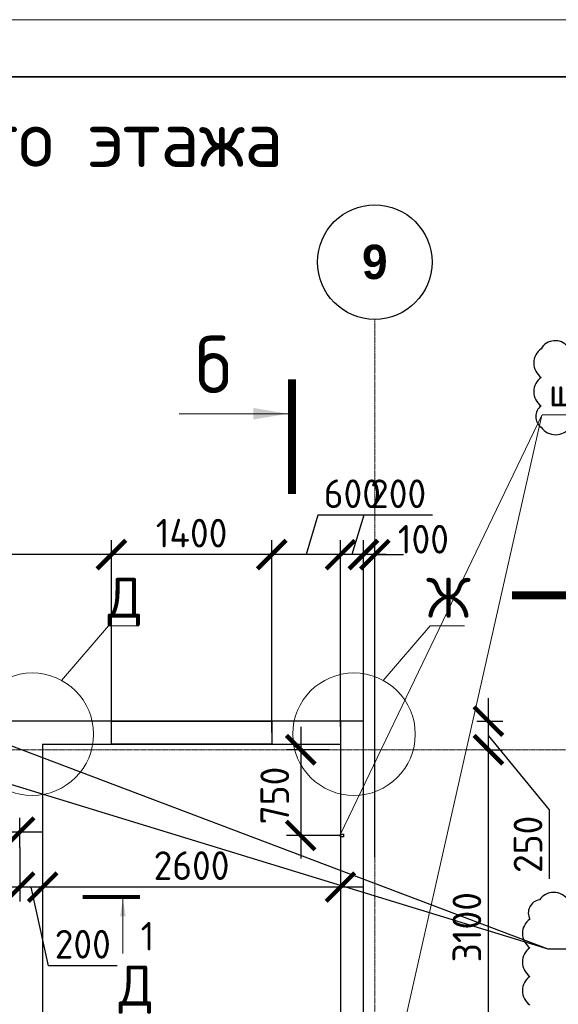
# Model space of a CAD drawing. Header units: millimetres. Extents: x 247266 to 730847, y -636031 to 10052.
# Tile 141 of 256: x 462251 to 466953, y -246401 to -237802. Entities that reach past the tile are written whole.
import ezdxf

# ---------------------------------------------------------------- set-up
doc = ezdxf.new("R2010")
doc.units = ezdxf.units.MM
doc.linetypes.add('______5', pattern=[1100, 800, -100, 100, -100])
doc.linetypes.add('осевая', pattern=[50.8, 31.75, -6.35, 6.35, -6.35])
for name, color, linetype in [('Изменения', 1, 'Continuous'), ('РАЗМЕРЫ', 7, 'Continuous'), ('СПДС_СИМВОЛЫ', 7, 'Continuous'), ('ТОЛСТЫЕ_ОСНОВНЫЕ', 7, 'Continuous')]:
    doc.layers.add(name, color=color, linetype=linetype)
for name, color, linetype, lineweight in [('Надписи', 7, 'Continuous', 18), ('Оси', 7, '______5', 18), ('СТЕНЫ', 7, 'Continuous', 30), ('ТОНКИЕ', 7, 'Continuous', 9), ('Узлы', 7, 'Continuous', 0)]:
    doc.layers.add(name, color=color, linetype=linetype, lineweight=lineweight)
doc.styles.add('Century Gothic', font='GOTHIC.TTF')
doc.styles.add('GOST-2.304_Type-B', font='GOST_Common.ttf')
doc.dimstyles.new('СПДС', dxfattribs={"dimscale": 100, "dimtxt": 2.5, "dimasz": 2.5, "dimexe": 1.25, "dimexo": 0, "dimtad": 1, "dimdec": 0, "dimtxsty": 'GOST-2.304_Type-B', "dimblk": 'ARCHTICK', "dimcen": 2.5, "dimdle": 2, "dimadec": 0, "dimazin": 2, "dimtfac": 0.75, "dimtdec": 0, "dimtmove": 1, "dimatfit": 3, "dimfxl": 1, "dimtolj": 1, "dimarcsym": 1})

# ---------------------------------------------------------------- blocks, each defined once
blk = doc.blocks.new('_ArchTick')
at = {"color": 0, "linetype": 'ByBlock', "const_width": 0.15}
blk.add_lwpolyline([(-0.5, -0.5), (0.5, 0.5)], dxfattribs=at)
blk = doc.blocks.new('*D834')
at = {"layer": 'DEFPOINTS', "color": 0, "ltscale": 100}
for p in [(465051.5, -242473.8), (465251.5, -243927.9), (465051.5, -243977.9)]:
    blk.add_point(p, dxfattribs=at)
at = {"layer": 'РАЗМЕРЫ', "color": 0, "lineweight": -2}
for p, q in [((465254.7, -242129.9), (465151.5, -242473.8)), ((465855.2, -242129.9), (465254.7, -242129.9)), ((465051.5, -243977.9), (465051.5, -242348.8)), ((465251.5, -243927.9), (465251.5, -242348.8)), ((465451.5, -242473.8), (464851.5, -242473.8))]:
    blk.add_line(p, q, dxfattribs=at)
at = {"layer": 'РАЗМЕРЫ', "color": 0, "lineweight": -2, "ltscale": 100, "xscale": 250, "yscale": 250, "zscale": 250, "rotation": 180}
blk.add_blockref('_ArchTick', (465051.5, -242473.8), dxfattribs=at)
at = {"layer": 'РАЗМЕРЫ', "color": 0, "lineweight": -2, "ltscale": 100, "xscale": 250, "yscale": 250, "zscale": 250}
blk.add_blockref('_ArchTick', (465251.5, -242473.8), dxfattribs=at)
at = {"layer": 'РАЗМЕРЫ', "color": 0, "lineweight": 0, "ltscale": 100, "insert": (465554.9, -241942.3), "char_height": 250, "attachment_point": 5, "style": 'GOST-2.304_Type-B'}
blk.add_mtext('\\A1;200', dxfattribs=at)
blk = doc.blocks.new('*D835')
at = {"layer": 'DEFPOINTS', "color": 0, "ltscale": 100}
for p in [(465351.4, -242473.8), (465251.5, -245113.5), (465351.4, -245116.5)]:
    blk.add_point(p, dxfattribs=at)
at = {"layer": 'РАЗМЕРЫ', "color": 0, "lineweight": -2}
for p, q in [((465251.5, -245113.5), (465251.5, -242348.8)), ((465351.4, -245116.5), (465351.4, -242348.8)), ((465251.5, -242473.8), (465001.5, -242473.8)), ((465351.4, -242473.8), (465601.4, -242473.8))]:
    blk.add_line(p, q, dxfattribs=at)
at = {"layer": 'РАЗМЕРЫ', "color": 0, "lineweight": -2, "ltscale": 100, "xscale": 250, "yscale": 250, "zscale": 250}
blk.add_blockref('_ArchTick', (465251.5, -242473.8), dxfattribs=at)
at = {"layer": 'РАЗМЕРЫ', "color": 0, "lineweight": -2, "ltscale": 100, "xscale": 250, "yscale": 250, "zscale": 250, "rotation": 180}
blk.add_blockref('_ArchTick', (465351.4, -242473.8), dxfattribs=at)
at = {"layer": 'РАЗМЕРЫ', "color": 0, "lineweight": 0, "ltscale": 100, "insert": (465775.1, -242339.8), "char_height": 250, "attachment_point": 5, "style": 'GOST-2.304_Type-B'}
blk.add_mtext('\\A1;100', dxfattribs=at)
blk = doc.blocks.new('*D844')
at = {"layer": 'DEFPOINTS', "color": 0, "ltscale": 100}
for p in [(466316.1, -244177.9), (466342.6, -244177.9), (465966.1, -247277.9)]:
    blk.add_point(p, dxfattribs=at)
at = {"layer": 'РАЗМЕРЫ', "color": 0, "lineweight": -2}
for p, q in [((466342.6, -247477.9), (466342.6, -243977.9)), ((466316.1, -244177.9), (466467.6, -244177.9)), ((465966.1, -247277.9), (466467.6, -247277.9))]:
    blk.add_line(p, q, dxfattribs=at)
at = {"layer": 'РАЗМЕРЫ', "color": 0, "lineweight": -2, "ltscale": 100, "xscale": 250, "yscale": 250, "zscale": 250}
for p, rotation in [((466342.6, -244177.9), 90), ((466342.6, -247277.9), 270)]:
    blk.add_blockref('_ArchTick', p, dxfattribs=dict(at, rotation=rotation))
at = {"layer": 'РАЗМЕРЫ', "color": 0, "lineweight": 0, "ltscale": 100, "insert": (466155, -245727.9), "char_height": 250, "attachment_point": 5, "rotation": 90, "style": 'GOST-2.304_Type-B'}
blk.add_mtext('\\A1;3100', dxfattribs=at)
blk = doc.blocks.new('*D845')
at = {"layer": 'DEFPOINTS', "color": 0, "ltscale": 100}
for p in [(466240.6, -243927.9), (466342.6, -243927.9), (466316.1, -244177.9)]:
    blk.add_point(p, dxfattribs=at)
at = {"layer": 'РАЗМЕРЫ', "color": 0, "lineweight": -2}
for p, q in [((466342.6, -244377.9), (466342.6, -243727.9)), ((466240.6, -243927.9), (466467.6, -243927.9)), ((466876.1, -244704), (466342.6, -244052.9)), ((466316.1, -244177.9), (466467.6, -244177.9)), ((466876.1, -245304.5), (466876.1, -244704))]:
    blk.add_line(p, q, dxfattribs=at)
at = {"layer": 'РАЗМЕРЫ', "color": 0, "lineweight": -2, "ltscale": 100, "xscale": 250, "yscale": 250, "zscale": 250}
for p, rotation in [((466342.6, -243927.9), 90), ((466342.6, -244177.9), 270)]:
    blk.add_blockref('_ArchTick', p, dxfattribs=dict(at, rotation=rotation))
at = {"layer": 'РАЗМЕРЫ', "color": 0, "lineweight": 0, "ltscale": 100, "insert": (466688.5, -245004.3), "char_height": 250, "attachment_point": 5, "rotation": 90, "style": 'GOST-2.304_Type-B'}
blk.add_mtext('\\A1;250', dxfattribs=at)
blk = doc.blocks.new('*D855')
at = {"layer": 'DEFPOINTS', "color": 0, "ltscale": 100}
for p in [(465051.5, -242473.8), (465251.5, -243927.9), (465051.5, -243977.9)]:
    blk.add_point(p, dxfattribs=at)
at = {"layer": 'РАЗМЕРЫ', "color": 0, "lineweight": -2}
for p, q in [((465254.7, -242129.9), (465151.5, -242473.8)), ((465855.2, -242129.9), (465254.7, -242129.9)), ((465051.5, -243977.9), (465051.5, -242348.8)), ((465251.5, -243927.9), (465251.5, -242348.8)), ((465451.5, -242473.8), (464851.5, -242473.8))]:
    blk.add_line(p, q, dxfattribs=at)
at = {"layer": 'РАЗМЕРЫ', "color": 0, "lineweight": -2, "ltscale": 100, "xscale": 250, "yscale": 250, "zscale": 250, "rotation": 180}
blk.add_blockref('_ArchTick', (465051.5, -242473.8), dxfattribs=at)
at = {"layer": 'РАЗМЕРЫ', "color": 0, "lineweight": -2, "ltscale": 100, "xscale": 250, "yscale": 250, "zscale": 250}
blk.add_blockref('_ArchTick', (465251.5, -242473.8), dxfattribs=at)
at = {"layer": 'РАЗМЕРЫ', "color": 0, "lineweight": 0, "ltscale": 100, "insert": (465554.9, -241942.3), "char_height": 250, "attachment_point": 5, "style": 'GOST-2.304_Type-B'}
blk.add_mtext('\\A1;200', dxfattribs=at)
blk = doc.blocks.new('*D856')
at = {"layer": 'DEFPOINTS', "color": 0, "ltscale": 100}
for p in [(464451.5, -242473.8), (464451.5, -244026.4), (465051.5, -243977.9)]:
    blk.add_point(p, dxfattribs=at)
at = {"layer": 'РАЗМЕРЫ', "color": 0, "lineweight": -2}
for p, q in [((464854.7, -242129.9), (464751.5, -242473.8)), ((465455.2, -242129.9), (464854.7, -242129.9)), ((464451.5, -244026.4), (464451.5, -242348.8)), ((465051.5, -243977.9), (465051.5, -242348.8)), ((465251.5, -242473.8), (464251.5, -242473.8))]:
    blk.add_line(p, q, dxfattribs=at)
at = {"layer": 'РАЗМЕРЫ', "color": 0, "lineweight": -2, "ltscale": 100, "xscale": 250, "yscale": 250, "zscale": 250, "rotation": 180}
blk.add_blockref('_ArchTick', (464451.5, -242473.8), dxfattribs=at)
at = {"layer": 'РАЗМЕРЫ', "color": 0, "lineweight": -2, "ltscale": 100, "xscale": 250, "yscale": 250, "zscale": 250}
blk.add_blockref('_ArchTick', (465051.5, -242473.8), dxfattribs=at)
at = {"layer": 'РАЗМЕРЫ', "color": 0, "lineweight": 0, "ltscale": 100, "insert": (465154.9, -241942.3), "char_height": 250, "attachment_point": 5, "style": 'GOST-2.304_Type-B'}
blk.add_mtext('\\A1;600', dxfattribs=at)
blk = doc.blocks.new('*D859')
at = {"layer": 'DEFPOINTS', "color": 0, "ltscale": 100}
for p in [(465351.4, -242473.8), (465251.5, -245113.5), (465351.4, -245116.5)]:
    blk.add_point(p, dxfattribs=at)
at = {"layer": 'РАЗМЕРЫ', "color": 0, "lineweight": -2}
for p, q in [((465251.5, -245113.5), (465251.5, -242348.8)), ((465351.4, -245116.5), (465351.4, -242348.8)), ((465251.5, -242473.8), (465001.5, -242473.8)), ((465351.4, -242473.8), (465601.4, -242473.8))]:
    blk.add_line(p, q, dxfattribs=at)
at = {"layer": 'РАЗМЕРЫ', "color": 0, "lineweight": -2, "ltscale": 100, "xscale": 250, "yscale": 250, "zscale": 250}
blk.add_blockref('_ArchTick', (465251.5, -242473.8), dxfattribs=at)
at = {"layer": 'РАЗМЕРЫ', "color": 0, "lineweight": -2, "ltscale": 100, "xscale": 250, "yscale": 250, "zscale": 250, "rotation": 180}
blk.add_blockref('_ArchTick', (465351.4, -242473.8), dxfattribs=at)
at = {"layer": 'РАЗМЕРЫ', "color": 0, "lineweight": 0, "ltscale": 100, "insert": (465775.1, -242339.8), "char_height": 250, "attachment_point": 5, "style": 'GOST-2.304_Type-B'}
blk.add_mtext('\\A1;100', dxfattribs=at)
blk = doc.blocks.new('*D861')
at = {"layer": 'DEFPOINTS', "color": 0, "ltscale": 100}
for p in [(463051.8, -242473.8), (463051.8, -243927.9), (464451.5, -244026.4)]:
    blk.add_point(p, dxfattribs=at)
at = {"layer": 'РАЗМЕРЫ', "color": 0, "lineweight": -2}
for p, q in [((463051.8, -243927.9), (463051.8, -242348.8)), ((464451.5, -244026.4), (464451.5, -242348.8)), ((464651.5, -242473.8), (462851.8, -242473.8))]:
    blk.add_line(p, q, dxfattribs=at)
at = {"layer": 'РАЗМЕРЫ', "color": 0, "lineweight": -2, "ltscale": 100, "xscale": 250, "yscale": 250, "zscale": 250, "rotation": 180}
blk.add_blockref('_ArchTick', (463051.8, -242473.8), dxfattribs=at)
at = {"layer": 'РАЗМЕРЫ', "color": 0, "lineweight": -2, "ltscale": 100, "xscale": 250, "yscale": 250, "zscale": 250}
blk.add_blockref('_ArchTick', (464451.5, -242473.8), dxfattribs=at)
at = {"layer": 'РАЗМЕРЫ', "color": 0, "lineweight": 0, "ltscale": 100, "insert": (463751.7, -242286.2), "char_height": 250, "attachment_point": 5, "style": 'GOST-2.304_Type-B'}
blk.add_mtext('\\A1;1400', dxfattribs=at)
blk = doc.blocks.new('*D864')
at = {"layer": 'DEFPOINTS', "color": 0, "ltscale": 100}
for p in [(462451.5, -244967.4), (465051.5, -245054), (462451.5, -245377.8)]:
    blk.add_point(p, dxfattribs=at)
at = {"layer": 'РАЗМЕРЫ', "color": 0, "lineweight": -2}
for p, q in [((462451.5, -244967.4), (462451.5, -245502.8)), ((465051.5, -245054), (465051.5, -245502.8)), ((465251.5, -245377.8), (462251.5, -245377.8))]:
    blk.add_line(p, q, dxfattribs=at)
at = {"layer": 'РАЗМЕРЫ', "color": 0, "lineweight": -2, "ltscale": 100, "xscale": 250, "yscale": 250, "zscale": 250, "rotation": 180}
blk.add_blockref('_ArchTick', (462451.5, -245377.8), dxfattribs=at)
at = {"layer": 'РАЗМЕРЫ', "color": 0, "lineweight": -2, "ltscale": 100, "xscale": 250, "yscale": 250, "zscale": 250}
blk.add_blockref('_ArchTick', (465051.5, -245377.8), dxfattribs=at)
at = {"layer": 'РАЗМЕРЫ', "color": 0, "lineweight": 0, "ltscale": 100, "insert": (463751.5, -245190.1), "char_height": 250, "attachment_point": 5, "style": 'GOST-2.304_Type-B'}
blk.add_mtext('\\A1;2600', dxfattribs=at)
blk = doc.blocks.new('*D865')
at = {"layer": 'DEFPOINTS', "color": 0, "ltscale": 100}
for p in [(462451.5, -244967.4), (462251.4, -245031.4), (462251.4, -245377.8)]:
    blk.add_point(p, dxfattribs=at)
at = {"layer": 'РАЗМЕРЫ', "color": 0, "lineweight": -2}
for p, q in [((462451.5, -244967.4), (462451.5, -245502.8)), ((462251.4, -245031.4), (462251.4, -245502.8)), ((462651.5, -245377.8), (462051.4, -245377.8)), ((462501.8, -246064.3), (462351.5, -245377.8)), ((463102.3, -246064.3), (462501.8, -246064.3))]:
    blk.add_line(p, q, dxfattribs=at)
at = {"layer": 'РАЗМЕРЫ', "color": 0, "lineweight": -2, "ltscale": 100, "xscale": 250, "yscale": 250, "zscale": 250, "rotation": 180}
blk.add_blockref('_ArchTick', (462251.4, -245377.8), dxfattribs=at)
at = {"layer": 'РАЗМЕРЫ', "color": 0, "lineweight": -2, "ltscale": 100, "xscale": 250, "yscale": 250, "zscale": 250}
blk.add_blockref('_ArchTick', (462451.5, -245377.8), dxfattribs=at)
at = {"layer": 'РАЗМЕРЫ', "color": 0, "lineweight": 0, "ltscale": 100, "insert": (462802.1, -245876.7), "char_height": 250, "attachment_point": 5, "style": 'GOST-2.304_Type-B'}
blk.add_mtext('\\A1;200', dxfattribs=at)
blk = doc.blocks.new('*D866')
at = {"layer": 'DEFPOINTS', "color": 0, "ltscale": 100}
for p in [(460481.4, -244896.6), (462251.4, -245031.4), (460481.4, -245062.1)]:
    blk.add_point(p, dxfattribs=at)
at = {"layer": 'РАЗМЕРЫ', "color": 0, "lineweight": -2}
for p, q in [((460481.4, -245062.1), (460481.4, -244771.6)), ((462251.4, -245031.4), (462251.4, -244771.6)), ((462451.4, -244896.6), (460281.4, -244896.6))]:
    blk.add_line(p, q, dxfattribs=at)
at = {"layer": 'РАЗМЕРЫ', "color": 0, "lineweight": -2, "ltscale": 100, "xscale": 250, "yscale": 250, "zscale": 250, "rotation": 180}
blk.add_blockref('_ArchTick', (460481.4, -244896.6), dxfattribs=at)
at = {"layer": 'РАЗМЕРЫ', "color": 0, "lineweight": -2, "ltscale": 100, "xscale": 250, "yscale": 250, "zscale": 250}
blk.add_blockref('_ArchTick', (462251.4, -244896.6), dxfattribs=at)
at = {"layer": 'РАЗМЕРЫ', "color": 0, "lineweight": 0, "ltscale": 100, "insert": (461366.4, -244708.8), "char_height": 250, "attachment_point": 5, "style": 'GOST-2.304_Type-B'}
blk.add_mtext('\\A1;1770', dxfattribs=at)
blk = doc.blocks.new('NSY101')
at = {"color": 0, "linetype": 'ByBlock', "lineweight": -2}
blk.add_circle((0, 0), 50, dxfattribs=at)
blk = doc.blocks.new('СЛОЖНЫЙ_ОБЪЕКТ_16')
at = {"layer": 'Оси', "color": 16, "linetype": 'Continuous', "lineweight": 25, "transparency": 33554687, "xscale": 9.999999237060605, "yscale": 9.999999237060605, "zscale": 9.999999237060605}
blk.add_blockref('NSY101', (31813, -989.5), dxfattribs=at)
at = {"layer": 'Оси', "color": 16, "linetype": 'Continuous', "lineweight": 25, "transparency": 33554687, "insert": (31813, -989.5), "char_height": 300, "width": 385, "attachment_point": 5, "style": 'Century Gothic'}
blk.add_mtext('\\A1;{\\fCentury Gothic|i0|b1;\\H300.000000;\\W1.000000;\\C16;9}\\P', dxfattribs=at)
blk = doc.blocks.new('*D851')
at = {"layer": 'DEFPOINTS', "color": 0, "ltscale": 100}
for p in [(460481.5, -242473.8), (460481.5, -242666.5), (463051.8, -243927.9)]:
    blk.add_point(p, dxfattribs=at)
at = {"layer": 'РАЗМЕРЫ', "color": 0, "lineweight": -2}
for p, q in [((460481.5, -242666.5), (460481.5, -242348.8)), ((463051.8, -243927.9), (463051.8, -242348.8)), ((463251.8, -242473.8), (460281.5, -242473.8))]:
    blk.add_line(p, q, dxfattribs=at)
at = {"layer": 'РАЗМЕРЫ', "color": 0, "lineweight": -2, "ltscale": 100, "xscale": 250, "yscale": 250, "zscale": 250, "rotation": 180}
blk.add_blockref('_ArchTick', (460481.5, -242473.8), dxfattribs=at)
at = {"layer": 'РАЗМЕРЫ', "color": 0, "lineweight": -2, "ltscale": 100, "xscale": 250, "yscale": 250, "zscale": 250}
blk.add_blockref('_ArchTick', (463051.8, -242473.8), dxfattribs=at)
at = {"layer": 'РАЗМЕРЫ', "color": 0, "lineweight": 0, "ltscale": 100, "insert": (461766.7, -242285.9), "char_height": 250, "attachment_point": 5, "style": 'GOST-2.304_Type-B'}
blk.add_mtext('\\A1;2570', dxfattribs=at)
blk = doc.blocks.new('*U3690')
at = {"layer": 'ТОЛСТЫЕ_ОСНОВНЫЕ', "lineweight": 35}
blk.add_lwpolyline([(20, 5), (415, 5), (415, 292), (20, 292)], close=True, dxfattribs=at)
at = {"layer": 'ТОНКИЕ'}
blk.add_lwpolyline([(0, 0), (420, 0), (420, 297), (0, 297)], close=True, dxfattribs=at)
blk = doc.blocks.new('*D3665')
at = {"layer": 'DEFPOINTS', "color": 0, "ltscale": 100}
for p in [(464952.3, -244177.9), (464704.3, -244927.4), (465051.7, -244927.4)]:
    blk.add_point(p, dxfattribs=at)
at = {"layer": 'РАЗМЕРЫ', "color": 0, "lineweight": -2}
for p, q in [((464704.3, -243977.9), (464704.3, -245127.4)), ((464952.3, -244177.9), (464579.3, -244177.9)), ((465051.7, -244927.4), (464579.3, -244927.4))]:
    blk.add_line(p, q, dxfattribs=at)
at = {"layer": 'РАЗМЕРЫ', "color": 0, "lineweight": -2, "ltscale": 100, "xscale": 250, "yscale": 250, "zscale": 250}
for p, rotation in [((464704.3, -244177.9), 90), ((464704.3, -244927.4), 270)]:
    blk.add_blockref('_ArchTick', p, dxfattribs=dict(at, rotation=rotation))
at = {"layer": 'РАЗМЕРЫ', "color": 0, "lineweight": 0, "ltscale": 100, "insert": (464477.8, -244578.2), "char_height": 250, "attachment_point": 5, "rotation": 90, "style": 'GOST-2.304_Type-B'}
blk.add_mtext('\\A1;750', dxfattribs=at)

msp = doc.modelspace()

# ---------------------------------------------------------------- linework, layer by layer
at = {"layer": 'Изменения', "elevation": 560}
msp.add_lwpolyline([(470623.57, -246403.16, 0.5205671), (470623.57, -246153.16, 0.5205671), (470623.57, -245903.16, 0.5205671), (470623.57, -245653.16, 0.520567), (470537.35, -245489.38, 0.5205671), (470287.35, -245489.38, 0.5205671), (470037.35, -245489.38, 0.5205671), (469787.35, -245489.38, 0.5205671), (469537.35, -245489.38, 0.5205671), (469287.35, -245489.38, 0.5205671), (469037.35, -245489.38, 0.5205671), (468787.35, -245489.38, 0.5205671), (468537.35, -245489.38, 0.5205671), (468287.35, -245489.38, 0.5205671), (468037.35, -245489.38, 0.5205671), (467787.35, -245489.38, 0.5205671), (467537.35, -245489.38, 0.5205671), (467287.35, -245489.38, 0.5205671), (467037.35, -245489.38, 0.5205671), (466787.35, -245489.38, 0.520567), (466705.09, -245657.11, 0.520567), (466705.09, -245907.11, 0.520567), (466705.09, -246157.11, 0.5205671), (466705.09, -246407.11, 0.5205671)], format="xyb", dxfattribs=at)
at = {"layer": 'Надписи', "lineweight": 15, "ltscale": 0.3}
for p, q in [((465051.68, -244914.85, -760), (466808.24, -241254.82, -760)), ((465051.68, -244914.85, -760), (466808.24, -241254.82, -760)), ((465051.68, -244914.85, -760), (466808.24, -241254.82, -760)), ((465051.68, -249040.85, -760), (466808.24, -241254.82, -760)), ((466808.24, -241254.82, -760), (466808.34, -241254.82, -760)), ((466810.51, -241254.49, -760), (471589.77, -241254.49, -760)), ((462615.7, -243571.84, -360), (463025.69, -243095.7, -360)), ((462615.7, -243571.84, -360), (463025.69, -243095.7, -360)), ((462615.7, -243571.84, -360), (463025.69, -243095.7, -360)), ((463025.69, -243095.7, -360), (463025.79, -243095.7, -360)), ((463025.91, -243095.35, -360), (463291.16, -243095.35, -360)), ((465424.02, -243571.84, -360), (465833.99, -243095.7, -360)), ((465424.02, -243571.84, -360), (465833.99, -243095.7, -360)), ((465424.02, -243571.84, -360), (465833.99, -243095.7, -360)), ((465833.99, -243095.7, -360), (465834.09, -243095.7, -360)), ((465834.23, -243095.35, -360), (466134.51, -243095.35, -360))]:
    msp.add_line(p, q, dxfattribs=at)
at = {"layer": 'Надписи'}
for centre in [(462360.95, -244042.25, -360), (465169.27, -244042.25, -360)]:
    msp.add_circle(centre, 534.96, dxfattribs=at)
at = {"layer": 'Оси', "linetype": 'осевая', "lineweight": 0, "ltscale": 0.3, "transparency": 33554687}
for p, q in [((465351.49, -240419.53, -1120), (465351.49, -254217.3, -1120)), ((454564.22, -244177.85, -1120), (468708.85, -244177.85, -1120))]:
    msp.add_line(p, q, dxfattribs=at)
at = {"layer": 'РАЗМЕРЫ', "color": 1}
msp.add_lwpolyline([(467034.09, -240656.34, 0.5205671), (466803.76, -240676.01, 0.5205671), (466803.76, -240926.01, 0.5205671), (466803.76, -241176.01, 0.5205671), (466803.76, -241361.8, 0.5205671), (467053.76, -241361.8, 0.5205671)], format="xyb", dxfattribs=at)
at = {"layer": 'СПДС_СИМВОЛЫ', "ltscale": 100}
for p, q in [((460851.38, -244075.81, -560), (466861.17, -245916.69)), ((462001.38, -244075.81, -560), (466861.17, -245916.69)), ((466859.63, -245916.69), (470498.47, -245916.69))]:
    msp.add_line(p, q, dxfattribs=at)
at = {"layer": 'СТЕНЫ', "linetype": 'Continuous', "transparency": 33554687}
for p, q in [((465051.38, -243927.85, -560), (465051.38, -249777.85, -560)), ((462451.38, -244127.85, -560), (465051.38, -244127.85, -560)), ((462451.38, -244127.85, -560), (462451.38, -249777.85, -560)), ((465251.38, -251577.85, -560), (465251.38, -244177.85, -560))]:
    msp.add_line(p, q, dxfattribs=at)
for points, elevation in [([(465251.38, -244177.85), (465251.52, -243927.85), (457901.52, -243927.85), (457901.52, -244177.85)], -560), ([(465051.68, -244939.85), (465051.68, -244914.85), (465076.68, -244914.85), (465076.68, -244939.85), (465051.68, -244939.85)], -760)]:
    msp.add_lwpolyline(points, dxfattribs=dict(at, elevation=elevation))
at = {"layer": 'СТЕНЫ', "linetype": 'Continuous', "transparency": 33554687, "elevation": -920}
msp.add_lwpolyline([(463051.78, -243927.85), (464451.52, -243927.85), (464451.52, -244127.85), (463051.78, -244127.85)], close=True, dxfattribs=at)
msp.add_lwpolyline([(463051.78, -243927.85), (464451.52, -243927.85), (464451.52, -244127.85), (463051.78, -244127.85)], close=True, dxfattribs=at)
at = {"layer": 'Узлы', "linetype": 'Continuous', "lineweight": 0}
for p, q in [((464592.65, -241243.51, -360), (463642.65, -241243.51, -360)), ((463152.1, -245481.58), (463152.1, -245956.58))]:
    msp.add_line(p, q, dxfattribs=at)
at = {"layer": 'Узлы', "linetype": 'Continuous', "lineweight": 0, "const_width": 70, "elevation": -360}
for points in [[(464627.65, -240943.51), (464627.65, -241943.51)], [(467548.6, -242830.55), (466548.6, -242830.55)]]:
    msp.add_lwpolyline(points, dxfattribs=at)
at = {"layer": 'Узлы', "linetype": 'Continuous', "lineweight": 0, "const_width": 35}
msp.add_lwpolyline([(463302.1, -245464.08), (462802.1, -245464.08)], dxfattribs=at)
at = {"layer": 'Узлы', "linetype": 'Continuous', "lineweight": 0}
for points in [[(464592.65, -241243.51, -360), (464292.2, -241293.79, -360), (464292.2, -241193.23, -360)], [(463152.1, -245481.58), (463126.97, -245631.8), (463177.24, -245631.8)]]:
    msp.add_solid(points, dxfattribs=at)

# ---------------------------------------------------------------- block references
at = {"xscale": 100, "yscale": 100, "zscale": 100}
msp.add_blockref('*U3690', (450317.95, -267502.45, 3100), dxfattribs=at)
at = {"layer": 'Оси', "linetype": 'Continuous', "lineweight": 25, "transparency": 33554687}
msp.add_blockref('СЛОЖНЫЙ_ОБЪЕКТ_16', (433537.97, -238930.04, -1120), dxfattribs=at)

# ---------------------------------------------------------------- texts
at = {"layer": 'Надписи', "ltscale": 0.3, "attachment_point": 2, "style": 'GOST-2.304_Type-B'}
for s, insert, char_height in [('штроба 25х50мм на всю высоту', (469207.97, -240929.49, -760), 250), ('Ж', (465994.23, -242675.35, -360), 350), ('Д', (463265.21, -246061.77, -720), 350)]:
    msp.add_mtext(s, dxfattribs=dict(at, insert=insert, char_height=char_height))
at = {"layer": 'Надписи', "ltscale": 0.3, "insert": (463168.41, -242675.35, -360), "char_height": 350, "width": 241.9944, "attachment_point": 2, "style": 'GOST-2.304_Type-B'}
msp.add_mtext('Д', dxfattribs=at)
at = {"layer": 'Узлы', "linetype": 'Continuous', "lineweight": 0, "style": 'GOST-2.304_Type-B'}
msp.add_text('Стены 14-го этажа', height=500, dxfattribs=at).set_placement((458915.33, -239088.26, -360))
at = {"layer": 'Узлы', "linetype": 'Continuous', "lineweight": 0, "attachment_point": 5, "style": 'GOST-2.304_Type-B'}
for s, width, gutter_width, insert, char_height in [('б', 723.8798, 25, (463942.65, -240813.51, -360), 500), ('1', 361.9399, 12.5, (463367.1, -245806.58), 250)]:
    msp.add_mtext_dynamic_manual_height_columns(s, width=width, gutter_width=gutter_width, heights=[0], dxfattribs=dict(at, insert=insert, char_height=char_height))

# ---------------------------------------------------------------- dimensions: what is measured, and where the dimension line sits
at = {"layer": 'РАЗМЕРЫ', "lineweight": 0}
for base, p1, p2, picture, middle in [((464451.52, -242473.82, -360), (465051.53, -243977.85, -360), (464451.52, -244026.35, -920), '*D856', (464917.19, -241942.32, -360)), ((465051.53, -242473.82, -360), (465251.52, -243927.85, -560), (465051.53, -243977.85, -360), '*D834', (465317.19, -241942.32, -360)), ((465051.53, -242473.82, -360), (465251.52, -243927.85, -560), (465051.53, -243977.85, -360), '*D855', (465317.19, -241942.32, -360)), ((460481.53, -242473.82), (463051.78, -243927.85, -560), (460481.53, -242666.45, -360), '*D851', (461766.66, -242285.94)), ((463051.78, -242473.82, -360), (464451.52, -244026.35, -920), (463051.78, -243927.85, -560), '*D861', (463751.65, -242286.19, -360))]:
    dim = msp.add_linear_dim(base=base, p1=p1, p2=p2, dimstyle='СПДС', dxfattribs=at)
    dim.commit()
    dim.dimension.update_dxf_attribs({"geometry": picture, "text_midpoint": middle})
for base, p1, p2, picture, middle in [((465351.38, -242473.82, -360), (465251.53, -245113.53, -720), (465351.38, -245116.53, -360), '*D835', (465775.08, -242527.4, -360)), ((465351.38, -242473.82, -360), (465251.53, -245113.53, -720), (465351.38, -245116.53, -360), '*D859', (465775.08, -242527.4, -360)), ((462251.38, -245377.76, -920), (462451.53, -244967.44, -720), (462251.38, -245031.43, -560), '*D865', (462564.34, -246064.3, -920))]:
    dim = msp.add_linear_dim(base=base, p1=p1, p2=p2, dimstyle='СПДС', override={"dimtofl": 0}, dxfattribs=at)
    dim.commit()
    dim.dimension.update_dxf_attribs({"geometry": picture, "text_midpoint": middle, "dimtype": 160})
for base, p1, p2, picture, middle in [((466342.6, -243927.85, -560), (466316.1, -244177.85, -560), (466240.6, -243927.85, -920), '*D845', (466876.1, -244766.53, -560)), ((464704.28214862, -244927.35228732, -199.99999701), (464952.33694227, -244177.85228732, -1119.99998802), (465051.68271013, -244927.35228732, -759.99999101), '*D3665', (464665.66429019, -244578.21292945, -199.99999701))]:
    dim = msp.add_linear_dim(base=base, p1=p1, p2=p2, angle=90, dimstyle='СПДС', dxfattribs=at)
    dim.commit()
    dim.dimension.update_dxf_attribs({"geometry": picture, "text_midpoint": middle, "dimtype": 160})
dim = msp.add_linear_dim(base=(466342.6, -244177.85, -360), p1=(465966.1, -247277.85, -920), p2=(466316.1, -244177.85, -560), angle=90, dimstyle='СПДС', dxfattribs=at)
dim.commit()
dim.dimension.update_dxf_attribs({"geometry": '*D844', "text_midpoint": (466154.98, -245727.85, -360)})
for base, p1, p2, picture, middle in [((460481.38, -244896.64, -920), (462251.38, -245031.43, -560), (460481.38, -245062.06, -560), '*D866', (461366.38, -244708.76, -920)), ((462451.53, -245377.76, -920), (465051.53, -245054.03, -720), (462451.53, -244967.44, -720), '*D864', (463751.53, -245190.13, -920))]:
    dim = msp.add_linear_dim(base=base, p1=p1, p2=p2, dimstyle='СПДС', override={"dimtofl": 0}, dxfattribs=at)
    dim.commit()
    dim.dimension.update_dxf_attribs({"geometry": picture, "text_midpoint": middle})

doc.saveas('drawing.dxf')
